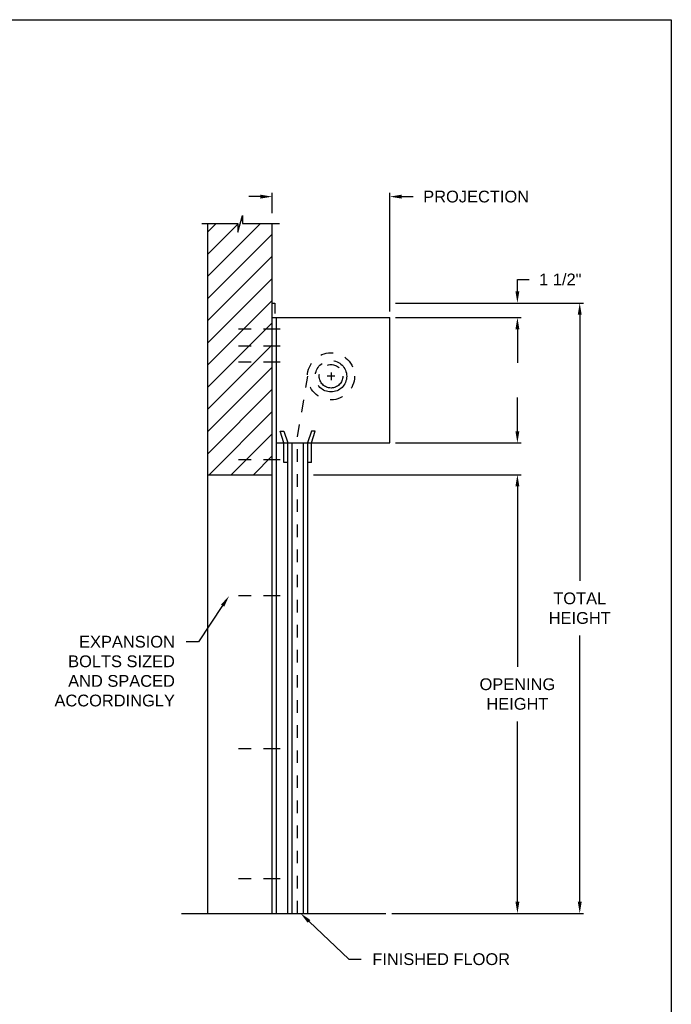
# Model space of a CAD drawing. Header units: inches. Extents: x 169.6 to 213.7, y 195.1 to 266.5.
# Tile 18 of 55: x 183.9 to 189.1, y 219.6 to 227.5. Entities that reach past the tile are written whole.
import ezdxf
from ezdxf import colors
from ezdxf.entities.mleader import LeaderData, LeaderLine
from ezdxf.math import Vec2, Vec3

# ---------------------------------------------------------------- set-up
doc = ezdxf.new("R2010")
doc.units = ezdxf.units.IN
doc.header["$LTSCALE"] = 0.25
doc.header["$MEASUREMENT"] = 0
for name, pattern in [('CENTER', [2, 1.25, -0.25, 0.25, -0.25]), ('CENTER2', [1.125, 0.75, -0.125, 0.125, -0.125]), ('HIDDEN', [0.375, 0.25, -0.125])]:
    doc.linetypes.add(name, pattern=pattern)
for name, color, linetype in [('ANNOTATIONS', 1, 'Continuous'), ('CHAIN HOIST LH', 7, 'Continuous'), ('CHAIN HOIST RH', 7, 'Continuous')]:
    doc.layers.add(name, color=color, linetype=linetype)
doc.styles.add('ARIAL', font='arial.ttf', dxfattribs={"height": 0.09375})
doc.dimstyles.new('STANDARD$0', dxfattribs={"dimtxt": 0.09375, "dimasz": 0.09375, "dimexe": 0.03125, "dimexo": 0.046875, "dimgap": 0.09, "dimtad": 0, "dimtih": 1, "dimtoh": 1, "dimdec": 4, "dimzin": 0, "dimdsep": 46, "dimtxsty": 'ARIAL', "dimcen": 0.09, "dimadec": 0, "dimazin": 0, "dimtfac": 1, "dimtdec": 4, "dimtofl": 0, "dimtmove": 0, "dimatfit": 1, "dimfxl": 1, "dimtolj": 1, "dimtzin": 0, "dimarcsym": 0})

# ---------------------------------------------------------------- blocks, each defined once
blk = doc.blocks.new('*D38')
at = {"layer": 'ANNOTATIONS', "color": 0, "lineweight": -2, "transparency": 16777216}
for p, q in [((187.831, 224.2142), (187.831, 224.3079)), ((186.8598, 224.1204), (187.8622, 224.1204)), ((186.2036, 223.867), (187.8622, 223.867)), ((187.831, 223.7733), (187.831, 223.6795))]:
    blk.add_line(p, q, dxfattribs=at)
at = {"layer": 'ANNOTATIONS', "color": 0, "transparency": 16777216}
for points in [[(187.8153, 224.2142), (187.8466, 224.2142), (187.831, 224.1204)], [(187.8153, 223.7733), (187.8466, 223.7733), (187.831, 223.867)]]:
    blk.add_solid(points, dxfattribs=at)
at = {"layer": 'defpoints', "color": 0, "transparency": 16777216}
for p in [(186.8129, 224.1204), (186.1567, 223.867), (187.831, 223.867)]:
    blk.add_point(p, dxfattribs=at)
at = {"layer": 'ANNOTATIONS', "color": 0, "transparency": 16777216, "insert": (187.831, 223.9937), "char_height": 0.09375, "attachment_point": 5, "style": 'ARIAL'}
blk.add_mtext('\\A1;  ', dxfattribs=at)
blk = doc.blocks.new('*D39')
at = {"layer": 'ANNOTATIONS', "color": 0, "lineweight": -2, "transparency": 16777216}
for p, q in [((187.831, 225.3292), (187.831, 225.423)), ((187.831, 225.423), (187.9247, 225.423)), ((186.8598, 225.2355), (187.8622, 225.2355)), ((186.8598, 225.1204), (187.8622, 225.1204)), ((187.831, 225.0267), (187.831, 224.9329))]:
    blk.add_line(p, q, dxfattribs=at)
at = {"layer": 'ANNOTATIONS', "color": 0, "transparency": 16777216}
for points in [[(187.8153, 225.3292), (187.8466, 225.3292), (187.831, 225.2355)], [(187.8153, 225.0267), (187.8466, 225.0267), (187.831, 225.1204)]]:
    blk.add_solid(points, dxfattribs=at)
at = {"layer": 'defpoints', "color": 0, "transparency": 16777216}
for p in [(186.8129, 225.2355), (187.831, 225.2355), (186.8129, 225.1204)]:
    blk.add_point(p, dxfattribs=at)
at = {"layer": 'ANNOTATIONS', "color": 0, "transparency": 16777216, "insert": (188.1734, 225.423), "char_height": 0.09375, "attachment_point": 5, "style": 'ARIAL'}
blk.add_mtext('\\A1;1 1/2"', dxfattribs=at)
blk = doc.blocks.new('*D43')
at = {"layer": 'ANNOTATIONS', "color": 0, "lineweight": -2, "transparency": 16777216}
for p, q in [((187.1629, 223.867), (187.8622, 223.867)), ((187.831, 223.7733), (187.831, 222.3362)), ((187.831, 220.4642), (187.831, 221.9013)), ((186.8286, 220.3704), (187.8622, 220.3704))]:
    blk.add_line(p, q, dxfattribs=at)
at = {"layer": 'ANNOTATIONS', "color": 0, "transparency": 16777216}
for points in [[(187.8153, 223.7733), (187.8466, 223.7733), (187.831, 223.867)], [(187.8153, 220.4642), (187.8466, 220.4642), (187.831, 220.3704)]]:
    blk.add_solid(points, dxfattribs=at)
at = {"layer": 'defpoints', "color": 0, "transparency": 16777216}
for p in [(187.116, 223.867), (186.7817, 220.3704), (187.831, 220.3704)]:
    blk.add_point(p, dxfattribs=at)
at = {"layer": 'ANNOTATIONS', "color": 0, "transparency": 16777216, "insert": (187.831, 222.1187), "char_height": 0.09375, "attachment_point": 5, "style": 'ARIAL'}
blk.add_mtext('\\A1;OPENING\\PHEIGHT', dxfattribs=at)
blk = doc.blocks.new('*D44')
at = {"layer": 'ANNOTATIONS', "color": 0, "lineweight": -2, "transparency": 16777216}
for p, q in [((187.0249, 225.2355), (188.3594, 225.2355)), ((188.3282, 225.1417), (188.3282, 223.0204)), ((188.3282, 220.4642), (188.3282, 222.5855)), ((186.8286, 220.3704), (188.3594, 220.3704))]:
    blk.add_line(p, q, dxfattribs=at)
at = {"layer": 'ANNOTATIONS', "color": 0, "transparency": 16777216}
for points in [[(188.3126, 225.1417), (188.3438, 225.1417), (188.3282, 225.2355)], [(188.3126, 220.4642), (188.3438, 220.4642), (188.3282, 220.3704)]]:
    blk.add_solid(points, dxfattribs=at)
at = {"layer": 'defpoints', "color": 0, "transparency": 16777216}
for p in [(186.978, 225.2355), (186.7817, 220.3704), (188.3282, 220.3704)]:
    blk.add_point(p, dxfattribs=at)
at = {"layer": 'ANNOTATIONS', "color": 0, "transparency": 16777216, "insert": (188.3282, 222.8029), "char_height": 0.09375, "attachment_point": 5, "style": 'ARIAL'}
blk.add_mtext('\\A1;TOTAL\\PHEIGHT', dxfattribs=at)
blk = doc.blocks.new('*D45')
at = {"layer": 'ANNOTATIONS', "color": 0, "lineweight": -2, "transparency": 16777216}
for p, q in [((185.7817, 226.0835), (185.6879, 226.0835)), ((185.8754, 225.9517), (185.8754, 226.1147)), ((186.8129, 225.1673), (186.8129, 226.1147)), ((186.9067, 226.0835), (187.0004, 226.0835))]:
    blk.add_line(p, q, dxfattribs=at)
at = {"layer": 'ANNOTATIONS', "color": 0, "transparency": 16777216}
for points in [[(185.7817, 226.0991), (185.7817, 226.0679), (185.8754, 226.0835)], [(186.9067, 226.0991), (186.9067, 226.0679), (186.8129, 226.0835)]]:
    blk.add_solid(points, dxfattribs=at)
at = {"layer": 'defpoints', "color": 0, "transparency": 16777216}
for p in [(186.8129, 226.0835), (185.8754, 225.9049), (186.8129, 225.1204)]:
    blk.add_point(p, dxfattribs=at)
at = {"layer": 'ANNOTATIONS', "color": 0, "transparency": 16777216, "insert": (187.502, 226.0835), "char_height": 0.09375, "attachment_point": 5, "style": 'ARIAL'}
blk.add_mtext('\\A1;PROJECTION', dxfattribs=at)

msp = doc.modelspace()

# ---------------------------------------------------------------- hatches: boundary and pattern name
at = {"layer": 'CHAIN HOIST LH', "linetype": 'Continuous'}
h = msp.add_hatch(dxfattribs=at)
h.set_pattern_fill('ANSI31', color=256, style=0)
h.set_pattern_definition([(45, (-7.71918, -51.24794), (-0.088388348, 0.088388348), [])])
h.paths.add_polyline_path([(185.87543, 225.13418), (185.87543, 225.86877), (185.63894, 225.86877), (185.63894, 225.93343), (185.60052, 225.80007), (185.60052, 225.86877), (185.3598, 225.86877), (185.3598, 225.31847)])
h.paths.add_polyline_path([(185.3598, 225.31847), (185.3598, 223.86705), (185.87543, 223.86705), (185.87543, 225.12041), (185.87543, 225.13418)])

# ---------------------------------------------------------------- linework, layer by layer
at = {"linetype": 'Continuous'}
msp.add_line((185.15045, 220.37041), (186.78168, 220.37041), dxfattribs=at)
at = {"layer": 'ANNOTATIONS'}
for p, q in [((186.8598, 225.12041), (187.86222, 225.12041)), ((187.83097, 225.02666), (187.83097, 224.75828)), ((187.83097, 224.21416), (187.83097, 224.48255)), ((186.8598, 224.12041), (187.86222, 224.12041)), ((186.20355, 223.86705), (187.86222, 223.86705))]:
    msp.add_line(p, q, dxfattribs=at)
for points in [[(187.81535, 225.02666), (187.8466, 225.02666), (187.83097, 225.12041)], [(187.81535, 224.21416), (187.8466, 224.21416), (187.83097, 224.12041)], [(187.81535, 223.7733), (187.8466, 223.7733), (187.83097, 223.86705)]]:
    msp.add_solid(points, dxfattribs=at)
at = {"layer": 'CHAIN HOIST LH', "linetype": 'Continuous'}
for p, q in [((185.3598, 225.86877), (185.3598, 220.37041)), ((185.87543, 220.37041), (185.87543, 225.86877)), ((185.87543, 225.23546), (185.89683, 225.23546)), ((185.89683, 225.23546), (185.89683, 225.1532)), ((185.87543, 225.12041), (186.81293, 225.12041)), ((185.90668, 225.12041), (185.90668, 220.37041)), ((186.81293, 224.12041), (186.81293, 225.12041)), ((185.96918, 224.12041), (185.93793, 224.21416)), ((185.93793, 224.21416), (185.96918, 224.21416)), ((185.96918, 224.21416), (186.00043, 224.12041)), ((186.18793, 224.21416), (186.15668, 224.12041)), ((186.18793, 224.12041), (186.21918, 224.21416)), ((186.21918, 224.21416), (186.18793, 224.21416)), ((185.90668, 224.12041), (186.81293, 224.12041)), ((185.96918, 223.96416), (185.96918, 224.12041)), ((186.00043, 220.37041), (186.00043, 224.12041)), ((186.03168, 224.12041), (186.03168, 220.37041)), ((186.12543, 220.37041), (186.12543, 224.12041)), ((186.15668, 224.12041), (186.15668, 220.37041)), ((186.18793, 223.96416), (186.18793, 224.12041)), ((186.00043, 223.96416), (185.96918, 223.96416)), ((186.18793, 223.96416), (186.15668, 223.96416)), ((185.3598, 223.86705), (185.87543, 223.86705))]:
    msp.add_line(p, q, dxfattribs=at)
at = {"layer": 'CHAIN HOIST LH', "linetype": 'CENTER2', "ltscale": 0.7}
for p, q in [((185.93793, 225.02666), (185.53168, 225.02666)), ((185.93793, 224.89107), (185.53168, 224.89107)), ((185.93793, 224.76491), (185.53168, 224.76491)), ((185.93793, 223.98568), (185.53168, 223.98568)), ((185.93793, 222.90166), (185.53168, 222.90166)), ((185.93793, 221.68291), (185.53168, 221.68291)), ((185.93793, 220.64537), (185.53168, 220.64537))]:
    msp.add_line(p, q, dxfattribs=at)
at = {"layer": 'CHAIN HOIST LH', "linetype": 'CENTER'}
for p, q in [((186.34418, 224.68291), (186.34418, 224.62041)), ((186.37543, 224.65166), (186.31293, 224.65166))]:
    msp.add_line(p, q, dxfattribs=at)
at = {"layer": 'CHAIN HOIST LH', "linetype": 'HIDDEN'}
for p, q in [((186.07721, 224.1683), (186.15933, 224.65181)), ((186.07721, 220.37041), (186.07721, 224.1683))]:
    msp.add_line(p, q, dxfattribs=at)
msp.add_circle((186.34418, 224.65166), 0.1875, dxfattribs=at)
at = {"layer": 'CHAIN HOIST LH', "linetype": 'CENTER'}
for radius in [0.125, 0.09375]:
    msp.add_circle((186.34418, 224.65166), radius, dxfattribs=at)
at = {"layer": 'CHAIN HOIST RH', "linetype": 'Continuous'}
for p, q in [((185.60052, 225.80007), (185.63894, 225.93343)), ((185.63894, 225.93343), (185.63894, 225.86877)), ((185.31342, 225.86877), (185.60052, 225.86877)), ((185.60052, 225.86877), (185.60052, 225.80007)), ((185.63894, 225.86877), (185.93413, 225.86877))]:
    msp.add_line(p, q, dxfattribs=at)
at = {"layer": 'defpoints'}
msp.add_lwpolyline([(189.05875, 214.75854), (169.58887, 214.75854), (169.58887, 227.49365), (189.05875, 227.49365)], close=True, dxfattribs=at)

# ---------------------------------------------------------------- dimensions: what is measured, and where the dimension line sits
at = {"layer": 'ANNOTATIONS'}
dim = msp.add_linear_dim(base=(186.81293, 226.0835), p1=(185.87543, 225.90486), p2=(186.81293, 225.12041), text='PROJECTION', dimstyle='STANDARD$0', dxfattribs=at)
dim.commit()
dim.dimension.update_dxf_attribs({"geometry": '*D45', "text_midpoint": (187.50204, 226.0835), "dimtype": 160})
for base, p1, p2, text, picture, middle in [((187.83097, 225.23546), (186.81293, 225.12041), (186.81293, 225.23546), '1 1/2"', '*D39', (188.17341, 225.42296)), ((188.3282, 220.37041), (186.97805, 225.23546), (186.78168, 220.37041), 'TOTAL\\PHEIGHT', '*D44', (188.3282, 222.80294)), ((187.83097, 220.37041), (187.11601, 223.86705), (186.78168, 220.37041), 'OPENING\\PHEIGHT', '*D43', (187.83097, 222.11873))]:
    dim = msp.add_linear_dim(base=base, p1=p1, p2=p2, angle=90, text=text, dimstyle='STANDARD$0', dxfattribs=at)
    dim.commit()
    dim.dimension.update_dxf_attribs({"geometry": picture, "text_midpoint": middle})
dim = msp.add_linear_dim(base=(187.83097, 223.86705), p1=(186.81293, 224.12041), p2=(186.15668, 223.86705), angle=90, text='  ', dimstyle='STANDARD$0', dxfattribs=at)
dim.commit()
dim.dimension.update_dxf_attribs({"geometry": '*D38', "text_midpoint": (187.83097, 223.99373), "dimtype": 160})

# ---------------------------------------------------------------- leaders
ml = msp.add_multileader_mtext('Standard', dxfattribs=at)
ml.set_content('EXPANSION BOLTS SIZED AND SPACED ACCORDINGLY', color=256, style='ARIAL')
ml.set_leader_properties()
ml.build(insert=Vec2(0, 0))
ml.multileader.update_dxf_attribs({"dogleg_length": 0.36, "arrow_head_size": 0.09375})
ctx = ml.context
ctx.base_point, ctx.char_height, ctx.arrow_head_size, ctx.landing_gap_size, ctx.plane_origin = Vec3(184.04937, 222.5356), 0.09375, 0.09375, 0.09, Vec3(180.69836, 222.10237)
ctx.text_align_type = 2
notes = []
notes.append((ctx, [(1, (1, 1, 0), (185.28689, 222.5356), (-1, 0), 0.09796, [(0, [(185.53168, 222.90166)], 0, [])])]))
ctx.mtext.insert, ctx.mtext.width, ctx.mtext.alignment, ctx.mtext.flow_direction = Vec3(185.09893, 222.58327), 1.0279765, 3, 5
ml = msp.add_multileader_mtext('Standard', dxfattribs=at)
ml.set_content('FINISHED FLOOR', color=256, style='ARIAL')
ml.set_leader_properties()
ml.build(insert=Vec2(0, 0))
ml.multileader.update_dxf_attribs({"dogleg_length": 0.36, "arrow_head_size": 0.09375})
ctx = ml.context
ctx.base_point, ctx.char_height, ctx.arrow_head_size, ctx.landing_gap_size, ctx.plane_origin = Vec3(186.58361, 220.00557), 0.09375, 0.09375, 0.09, Vec3(185.79857, 219.57234)
notes.append((ctx, [(0, (1, 1, 0), (186.48565, 220.00557), (1, 0), 0.09796, [(0, [(186.10148, 220.37164)], 0, [])])]))
ctx.mtext.insert, ctx.mtext.flow_direction = Vec3(186.67361, 220.05325), 5
for ctx, leaders in notes:
    for number, flags, end, landing, length, lines in leaders:
        leader = LeaderData()
        leader.index, (leader.has_last_leader_line, leader.has_dogleg_vector, leader.attachment_direction) = number, flags
        leader.last_leader_point, leader.dogleg_vector, leader.dogleg_length = Vec3(end), Vec3(landing), length
        for number, points, colour, breaks in lines:
            line = LeaderLine()
            line.index, line.vertices, line.color, line.breaks = number, Vec3.list(points), colors.encode_raw_color(colour), breaks
            leader.lines.append(line)
        ctx.leaders.append(leader)

doc.saveas('drawing.dxf')
